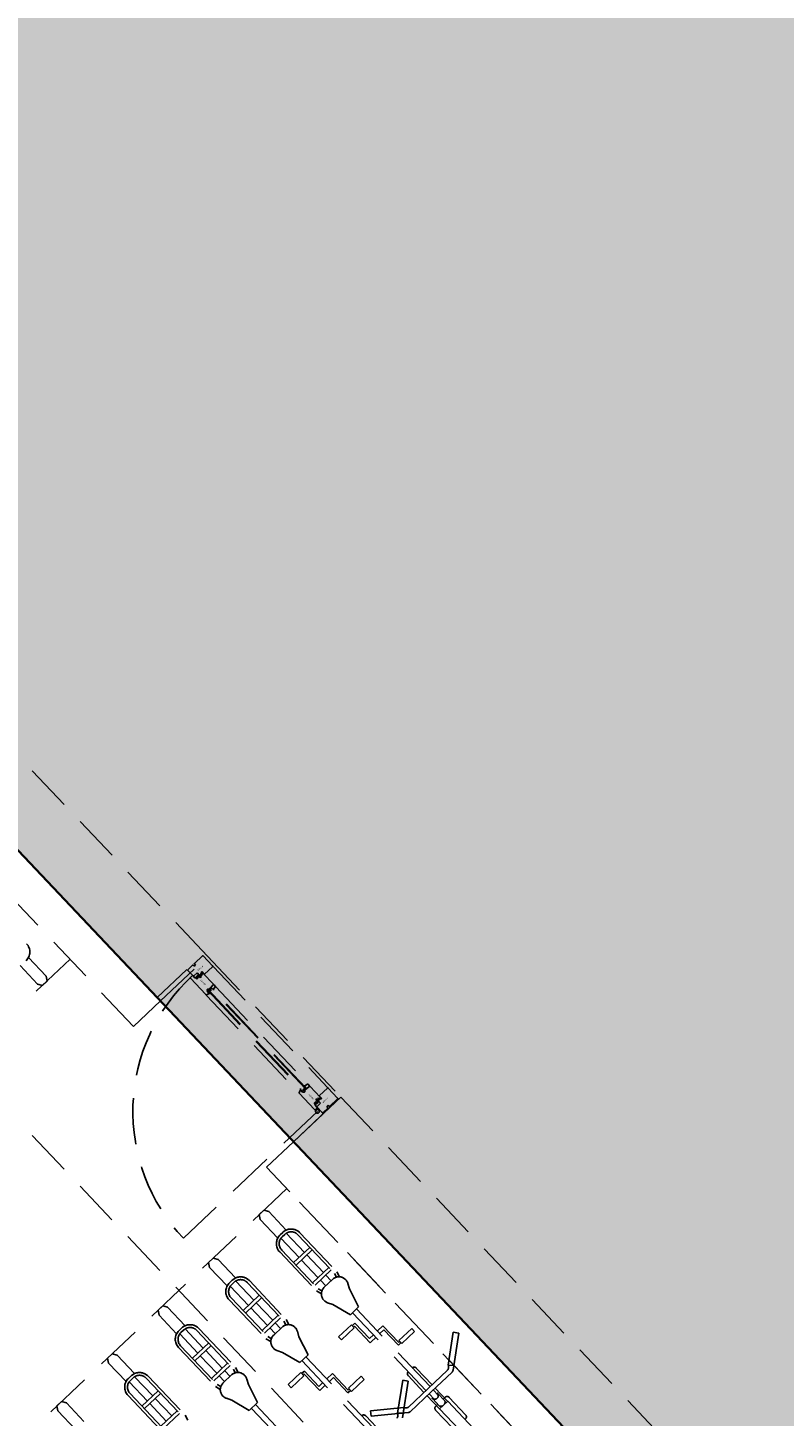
# Model space of a CAD drawing. Header units: metres. Extents: x 104098 to 104607, y 427853 to 428230.
# Tile 19 of 147: x 104244.17 to 104248.25, y 428103.76 to 428111.24. Entities that reach past the tile are written whole.
import ezdxf

# ---------------------------------------------------------------- set-up
doc = ezdxf.new("R2010")
doc.units = ezdxf.units.M
doc.linetypes.add('DASHED2', pattern=[0.375, 0.25, -0.125])
doc.layers.add('N-WE-OG-BEBOUWING-G_School', color=7, linetype='Continuous', lineweight=35)
doc.layers.add('N-WE-VH-VERHARDING-AP_BEBOUWING', color=7, linetype='Continuous', true_color=0xcfcfcf)
doc.styles.add('1_020-25', font='arial.ttf', dxfattribs={"height": 100})

# ---------------------------------------------------------------- blocks, each defined once
blk = doc.blocks.new('school2')
at = {"color": 252, "linetype": 'DASHED2'}
for p, q in [((107954.478, 456604.0761), (107954.478, 456624.7761)), ((107955.478, 456622.7761), (107955.478, 456605.0761)), ((107955.478, 456622.7761), (107955.478, 456605.0761)), ((107955.478, 456605.0761), (107955.478, 456622.7761)), ((107955.478, 456622.7761), (107955.478, 456613.3781)), ((107955.828, 456613.3781), (107955.828, 456622.4261)), ((107955.278, 456613.3781), (107955.278, 456620.7761)), ((107955.278, 456613.3781), (107955.278, 456620.7761)), ((107955.478, 456620.7761), (107955.478, 456613.3781)), ((107955.059, 456614.0367), (107955.059, 456613.8992)), ((107955.122, 456614.0367), (107955.122, 456613.8992)), ((107955.059, 456613.8992), (107955.0734, 456613.8761)), ((107955.122, 456613.8992), (107955.1076, 456613.8761)), ((107955.278, 456613.8761), (107954.903, 456613.8761)), ((107955.278, 456613.8761), (107954.903, 456613.8761)), ((107955.1076, 456613.8761), (107955.0734, 456613.8761)), ((107955.478, 456613.3781), (107955.278, 456613.3781)), ((107955.478, 456613.3781), (107955.278, 456613.3781)), ((107955.478, 456612.3341), (107955.478, 456613.4041)), ((107955.478, 456613.4041), (107955.698, 456613.4041)), ((107955.478, 456612.3341), (107955.478, 456613.3781)), ((107955.478, 456613.3781), (107955.828, 456613.3781)), ((107955.478, 456612.3341), (107955.478, 456613.3781)), ((107955.478, 456613.3781), (107955.828, 456613.3781)), ((107955.698, 456613.3551), (107955.698, 456613.3961)), ((107955.701, 456613.3991), (107955.7364, 456613.3991)), ((107955.7379, 456613.3976), (107955.7379, 456613.3891)), ((107955.7379, 456613.3891), (107955.7481, 456613.3891)), ((107955.7481, 456613.3891), (107955.7481, 456613.3976)), ((107955.7496, 456613.3991), (107955.809, 456613.3991)), ((107955.812, 456613.3961), (107955.812, 456613.3221)), ((107955.828, 456613.3781), (107955.828, 456612.3341)), ((107955.6792, 456613.2353), (107955.6792, 456613.3561)), ((107955.6822, 456613.3591), (107955.6965, 456613.3591)), ((107955.698, 456613.3576), (107955.698, 456613.3411)), ((107955.698, 456613.3411), (107955.699, 456613.3411)), ((107955.699, 456613.3411), (107955.699, 456613.3386)), ((107955.699, 456613.3386), (107955.701, 456613.3386)), ((107955.7151, 456613.3406), (107955.6991, 456613.3406)), ((107955.6991, 456613.3406), (107955.6991, 456613.3386)), ((107955.6991, 456613.3386), (107955.7021, 456613.3386)), ((107955.726, 456613.3531), (107955.7, 456613.3531)), ((107955.701, 456613.3386), (107955.701, 456613.3293)), ((107955.701, 456613.3293), (107955.7133, 456613.3293)), ((107955.7021, 456613.3386), (107955.7021, 456613.3356)), ((107955.7021, 456613.3356), (107955.7121, 456613.3356)), ((107955.7121, 456613.3356), (107955.7121, 456613.3386)), ((107955.7121, 456613.3386), (107955.7151, 456613.3386)), ((107955.7133, 456613.3293), (107955.7133, 456613.3386)), ((107955.7133, 456613.3386), (107955.7153, 456613.3386)), ((107955.7151, 456613.3386), (107955.7151, 456613.3406)), ((107955.7153, 456613.3386), (107955.7153, 456613.3411)), ((107955.7153, 456613.3411), (107955.7195, 456613.3411)), ((107955.721, 456613.3396), (107955.721, 456613.3206)), ((107955.721, 456613.339), (107955.7211, 456613.3391)), ((107955.721, 456613.3389), (107955.721, 456613.339)), ((107955.721, 456613.339), (107955.721, 456613.339)), ((107955.721, 456613.3388), (107955.721, 456613.3389)), ((107955.721, 456613.3389), (107955.721, 456613.3389)), ((107955.721, 456613.3214), (107955.721, 456613.3388)), ((107955.721, 456613.3213), (107955.721, 456613.3214)), ((107955.721, 456613.3214), (107955.721, 456613.3214)), ((107955.721, 456613.3212), (107955.721, 456613.3213)), ((107955.721, 456613.3213), (107955.721, 456613.3213)), ((107955.7211, 456613.3212), (107955.721, 456613.3212)), ((107955.721, 456613.3206), (107955.726, 456613.3206)), ((107955.7211, 456613.3391), (107955.7211, 456613.3391)), ((107955.7211, 456613.3391), (107955.7212, 456613.3391)), ((107955.7212, 456613.3212), (107955.7211, 456613.3212)), ((107955.7211, 456613.3212), (107955.7211, 456613.3212)), ((107955.7212, 456613.3391), (107955.7212, 456613.3391)), ((107955.7212, 456613.3391), (107955.7213, 456613.3391)), ((107955.7212, 456613.3211), (107955.7212, 456613.3212)), ((107955.7213, 456613.3211), (107955.7212, 456613.3211)), ((107955.7213, 456613.3391), (107955.7224, 456613.3391)), ((107955.7219, 456613.3211), (107955.7213, 456613.3211)), ((107955.7222, 456613.3383), (107955.7219, 456613.3383)), ((107955.7219, 456613.3383), (107955.7219, 456613.3353)), ((107955.7219, 456613.3353), (107955.7239, 456613.3353)), ((107955.7237, 456613.3345), (107955.7219, 456613.3345)), ((107955.7219, 456613.3345), (107955.7219, 456613.332)), ((107955.7219, 456613.332), (107955.7236, 456613.332)), ((107955.7234, 456613.3312), (107955.7219, 456613.3312)), ((107955.7219, 456613.3312), (107955.7219, 456613.3261)), ((107955.7219, 456613.3261), (107955.7222, 456613.3261)), ((107955.7225, 456613.3251), (107955.7219, 456613.3251)), ((107955.7219, 456613.3251), (107955.7219, 456613.3223)), ((107955.7219, 456613.3223), (107955.7248, 456613.3234)), ((107955.7254, 456613.3229), (107955.7219, 456613.3211)), ((107955.7229, 456613.3364), (107955.7222, 456613.3383)), ((107955.7222, 456613.3261), (107955.7234, 456613.3312)), ((107955.7224, 456613.3391), (107955.7224, 456613.3391)), ((107955.7224, 456613.3391), (107955.7225, 456613.3391)), ((107955.7225, 456613.3391), (107955.7225, 456613.3391)), ((107955.7225, 456613.3391), (107955.7226, 456613.3391)), ((107955.7226, 456613.3252), (107955.7225, 456613.3251)), ((107955.7225, 456613.3251), (107955.7225, 456613.3251)), ((107955.7226, 456613.3391), (107955.7226, 456613.339)), ((107955.7226, 456613.339), (107955.7226, 456613.339)), ((107955.7226, 456613.339), (107955.7227, 456613.3389)), ((107955.7227, 456613.3252), (107955.7226, 456613.3252)), ((107955.7227, 456613.3389), (107955.7233, 456613.3369)), ((107955.7228, 456613.3253), (107955.7227, 456613.3252)), ((107955.7227, 456613.3252), (107955.7227, 456613.3252)), ((107955.7229, 456613.3254), (107955.7228, 456613.3254)), ((107955.7228, 456613.3254), (107955.7228, 456613.3253)), ((107955.7228, 456613.3253), (107955.7228, 456613.3253)), ((107955.7232, 456613.3362), (107955.7229, 456613.3364)), ((107955.7237, 456613.3291), (107955.7229, 456613.3254)), ((107955.7236, 456613.3361), (107955.7232, 456613.3362)), ((107955.7233, 456613.3369), (107955.7236, 456613.3369)), ((107955.7236, 456613.3369), (107955.7246, 456613.339)), ((107955.7239, 456613.3363), (107955.7236, 456613.3361)), ((107955.7236, 456613.332), (107955.7241, 456613.334)), ((107955.7238, 456613.3345), (107955.7237, 456613.3345)), ((107955.7237, 456613.3345), (107955.7237, 456613.3345)), ((107955.7273, 456613.3291), (107955.7237, 456613.3291)), ((107955.7239, 456613.3345), (107955.7238, 456613.3345)), ((107955.725, 456613.3383), (107955.7239, 456613.3363)), ((107955.7239, 456613.3353), (107955.7241, 456613.3353)), ((107955.7239, 456613.3344), (107955.7239, 456613.3345)), ((107955.724, 456613.3344), (107955.7239, 456613.3344)), ((107955.7242, 456613.331), (107955.7239, 456613.3299)), ((107955.7239, 456613.3299), (107955.7273, 456613.3299)), ((107955.724, 456613.3343), (107955.724, 456613.3344)), ((107955.7241, 456613.3342), (107955.724, 456613.3343)), ((107955.724, 456613.3343), (107955.724, 456613.3343)), ((107955.7241, 456613.3353), (107955.7243, 456613.3353)), ((107955.7241, 456613.3341), (107955.7241, 456613.3342)), ((107955.7241, 456613.334), (107955.7241, 456613.3341)), ((107955.7242, 456613.3366), (107955.7246, 456613.3374)), ((107955.7243, 456613.3364), (107955.7242, 456613.3366)), ((107955.7251, 456613.3299), (107955.7242, 456613.331)), ((107955.725, 456613.3348), (107955.7243, 456613.3364)), ((107955.7243, 456613.3353), (107955.7244, 456613.3352)), ((107955.7249, 456613.3341), (107955.7243, 456613.3318)), ((107955.7243, 456613.3318), (107955.7253, 456613.3308)), ((107955.7244, 456613.3352), (107955.7246, 456613.3351)), ((107955.7246, 456613.339), (107955.7247, 456613.339)), ((107955.7246, 456613.3374), (107955.7247, 456613.3375)), ((107955.7246, 456613.3351), (107955.7247, 456613.335)), ((107955.7247, 456613.339), (107955.7247, 456613.3391)), ((107955.7247, 456613.3391), (107955.7248, 456613.3391)), ((107955.7247, 456613.3375), (107955.7252, 456613.3375)), ((107955.7247, 456613.335), (107955.7248, 456613.3348)), ((107955.7248, 456613.3391), (107955.7248, 456613.3391)), ((107955.7248, 456613.3391), (107955.7249, 456613.3391)), ((107955.7248, 456613.3348), (107955.7249, 456613.3346)), ((107955.7248, 456613.3234), (107955.7253, 456613.3242)), ((107955.7249, 456613.3391), (107955.7249, 456613.3391)), ((107955.7249, 456613.3391), (107955.7257, 456613.3391)), ((107955.7249, 456613.3346), (107955.7249, 456613.3345)), ((107955.7249, 456613.3345), (107955.7249, 456613.3343)), ((107955.7249, 456613.3343), (107955.7249, 456613.3341)), ((107955.7252, 456613.3383), (107955.725, 456613.3383)), ((107955.7252, 456613.3369), (107955.725, 456613.3369)), ((107955.725, 456613.3369), (107955.725, 456613.3365)), ((107955.725, 456613.3365), (107955.7255, 456613.3351)), ((107955.7253, 456613.3318), (107955.725, 456613.3348)), ((107955.7257, 456613.3299), (107955.7251, 456613.3299)), ((107955.7252, 456613.3375), (107955.7252, 456613.3383)), ((107955.7252, 456613.3364), (107955.7252, 456613.3369)), ((107955.7252, 456613.3363), (107955.7252, 456613.3364)), ((107955.7252, 456613.3364), (107955.7252, 456613.3364)), ((107955.7252, 456613.3362), (107955.7252, 456613.3363)), ((107955.7252, 456613.3363), (107955.7252, 456613.3363)), ((107955.7253, 456613.3362), (107955.7252, 456613.3362)), ((107955.7254, 456613.3362), (107955.7253, 456613.3362)), ((107955.7253, 456613.3362), (107955.7253, 456613.3362)), ((107955.7253, 456613.3308), (107955.7253, 456613.3318)), ((107955.7253, 456613.3242), (107955.7254, 456613.3248)), ((107955.7254, 456613.3361), (107955.7254, 456613.3362)), ((107955.7255, 456613.3361), (107955.7254, 456613.3361)), ((107955.7254, 456613.3248), (107955.7255, 456613.3256)), ((107955.726, 456613.324), (107955.7254, 456613.3229)), ((107955.7257, 456613.3361), (107955.7255, 456613.3361)), ((107955.7255, 456613.3351), (107955.726, 456613.3318)), ((107955.7255, 456613.3256), (107955.7256, 456613.3257)), ((107955.7256, 456613.3257), (107955.7258, 456613.3257)), ((107955.7257, 456613.3391), (107955.7257, 456613.3391)), ((107955.7257, 456613.3391), (107955.7258, 456613.3391)), ((107955.7258, 456613.3362), (107955.7257, 456613.3361)), ((107955.7257, 456613.3361), (107955.7257, 456613.3361)), ((107955.726, 456613.3302), (107955.7257, 456613.3299)), ((107955.7258, 456613.3391), (107955.7258, 456613.3391)), ((107955.7258, 456613.3391), (107955.7259, 456613.3391)), ((107955.7259, 456613.3362), (107955.7258, 456613.3362)), ((107955.7258, 456613.3362), (107955.7258, 456613.3362)), ((107955.7258, 456613.3257), (107955.726, 456613.3255)), ((107955.7259, 456613.3391), (107955.7259, 456613.339)), ((107955.7259, 456613.339), (107955.7259, 456613.339)), ((107955.7259, 456613.339), (107955.726, 456613.3389)), ((107955.726, 456613.3363), (107955.7259, 456613.3363)), ((107955.7259, 456613.3363), (107955.7259, 456613.3362)), ((107955.7259, 456613.3362), (107955.7259, 456613.3362)), ((107955.726, 456613.3356), (107955.726, 456613.3531)), ((107955.726, 456613.3389), (107955.726, 456613.3389)), ((107955.726, 456613.3389), (107955.726, 456613.3388)), ((107955.726, 456613.3388), (107955.726, 456613.3364)), ((107955.726, 456613.3364), (107955.726, 456613.3364)), ((107955.726, 456613.3364), (107955.726, 456613.3363)), ((107955.726, 456613.3318), (107955.726, 456613.3302)), ((107955.726, 456613.3206), (107955.726, 456613.3291)), ((107955.726, 456613.3291), (107955.7302, 456613.3291)), ((107955.726, 456613.3255), (107955.726, 456613.324)), ((107955.7273, 456613.3299), (107955.7274, 456613.3299)), ((107955.7274, 456613.3291), (107955.7273, 456613.3291)), ((107955.7274, 456613.3299), (107955.7274, 456613.3299)), ((107955.7274, 456613.3299), (107955.7275, 456613.3299)), ((107955.7275, 456613.3292), (107955.7274, 456613.3292)), ((107955.7274, 456613.3292), (107955.7274, 456613.3291)), ((107955.7416, 456613.3341), (107955.7275, 456613.3341)), ((107955.7275, 456613.3299), (107955.7275, 456613.3299)), ((107955.7275, 456613.3299), (107955.7276, 456613.3298)), ((107955.7276, 456613.3292), (107955.7275, 456613.3292)), ((107955.7275, 456613.3292), (107955.7275, 456613.3292)), ((107955.7276, 456613.3298), (107955.7276, 456613.3298)), ((107955.7276, 456613.3298), (107955.7276, 456613.3297)), ((107955.7276, 456613.3297), (107955.7276, 456613.3297)), ((107955.7276, 456613.3297), (107955.7276, 456613.3296)), ((107955.7276, 456613.3296), (107955.7276, 456613.3294)), ((107955.7276, 456613.3294), (107955.7276, 456613.3294)), ((107955.7276, 456613.3294), (107955.7276, 456613.3293)), ((107955.7276, 456613.3293), (107955.7276, 456613.3293)), ((107955.7276, 456613.3293), (107955.7276, 456613.3292)), ((107955.7312, 456613.3284), (107955.7323, 456613.3241)), ((107955.7323, 456613.3241), (107955.7366, 456613.3241)), ((107955.7366, 456613.3241), (107955.7378, 456613.3284)), ((107955.7387, 456613.3291), (107955.7452, 456613.3291)), ((107955.744, 456613.3401), (107955.7426, 456613.3349)), ((107955.748, 456613.3401), (107955.744, 456613.3401)), ((107955.7472, 456613.3271), (107955.7472, 456613.2481)), ((107955.748, 456613.3206), (107955.748, 456613.3401)), ((107955.809, 456613.3191), (107955.7495, 456613.3191)), ((107955.812, 456613.3181), (107955.812, 456612.4201)), ((107955.6792, 456613.2313), (107955.6792, 456612.507)), ((107955.6958, 456613.2271), (107955.6812, 456613.2325)), ((107955.6972, 456613.2286), (107955.6958, 456613.2271)), ((107955.6995, 456613.2451), (107955.6972, 456613.2451)), ((107955.6972, 456613.2451), (107955.6972, 456613.2286)), ((107955.7012, 456613.2411), (107955.6972, 456613.2411)), ((107955.6972, 456613.2411), (107955.6972, 456613.2321)), ((107955.6972, 456613.2321), (107955.7012, 456613.2321)), ((107955.7012, 456613.2321), (107955.7012, 456613.2411)), ((107955.7252, 456613.2411), (107955.7012, 456613.2411)), ((107955.7012, 456613.2411), (107955.7012, 456612.4971)), ((107955.7062, 456613.2411), (107955.7062, 456612.4971)), ((107955.7212, 456613.2341), (107955.7062, 456613.2341)), ((107955.7442, 456613.2451), (107955.7098, 456613.2451)), ((107955.7212, 456612.4971), (107955.7212, 456613.2411)), ((107955.7252, 456613.2311), (107955.7252, 456613.2451)), ((107955.7252, 456613.2451), (107955.7442, 456613.2451)), ((107955.7252, 456612.4971), (107955.7252, 456613.2411)), ((107955.7292, 456613.2311), (107955.7252, 456613.2311)), ((107955.7292, 456613.2274), (107955.7292, 456613.2311)), ((107955.7449, 456613.2302), (107955.7292, 456613.2274)), ((107955.7472, 456613.2421), (107955.7472, 456613.2331)), ((107955.7472, 456613.2291), (107955.7472, 456612.5092)), ((107955.6792, 456612.503), (107955.6792, 456612.3821)), ((107955.6958, 456612.5111), (107955.6812, 456612.5058)), ((107955.6972, 456612.5097), (107955.6958, 456612.5111)), ((107955.6972, 456612.4931), (107955.6972, 456612.5097)), ((107955.6972, 456612.4971), (107955.6972, 456612.5061)), ((107955.6972, 456612.5061), (107955.7012, 456612.5061)), ((107955.7012, 456612.4971), (107955.6972, 456612.4971)), ((107955.6995, 456612.4931), (107955.6972, 456612.4931)), ((107955.7012, 456612.5061), (107955.7012, 456612.4971)), ((107955.7012, 456612.4971), (107955.7252, 456612.4971)), ((107955.7212, 456612.5041), (107955.7062, 456612.5041)), ((107955.7442, 456612.4931), (107955.7098, 456612.4931)), ((107955.7292, 456612.5071), (107955.7252, 456612.5071)), ((107955.7252, 456612.5071), (107955.7252, 456612.4931)), ((107955.7252, 456612.4931), (107955.7442, 456612.4931)), ((107955.7449, 456612.5081), (107955.7292, 456612.5109)), ((107955.7292, 456612.5109), (107955.7292, 456612.5071)), ((107955.7472, 456612.4961), (107955.7472, 456612.5052)), ((107955.7472, 456612.4111), (107955.7472, 456612.4901)), ((107955.701, 456612.3996), (107955.701, 456612.4089)), ((107955.701, 456612.4089), (107955.7133, 456612.4089)), ((107955.7021, 456612.3996), (107955.7021, 456612.4026)), ((107955.7021, 456612.4026), (107955.7121, 456612.4026)), ((107955.7121, 456612.4026), (107955.7121, 456612.3996)), ((107955.7133, 456612.4089), (107955.7133, 456612.3996)), ((107955.721, 456612.3986), (107955.721, 456612.4176)), ((107955.721, 456612.4176), (107955.726, 456612.4176)), ((107955.7211, 456612.4171), (107955.721, 456612.417)), ((107955.721, 456612.417), (107955.721, 456612.417)), ((107955.721, 456612.417), (107955.721, 456612.4169)), ((107955.721, 456612.4169), (107955.721, 456612.4169)), ((107955.721, 456612.4169), (107955.721, 456612.4168)), ((107955.721, 456612.4168), (107955.721, 456612.3994)), ((107955.7212, 456612.4171), (107955.7211, 456612.4171)), ((107955.7211, 456612.4171), (107955.7211, 456612.4171)), ((107955.7213, 456612.4171), (107955.7212, 456612.4171)), ((107955.7212, 456612.4171), (107955.7212, 456612.4171)), ((107955.7219, 456612.4171), (107955.7213, 456612.4171)), ((107955.7254, 456612.4154), (107955.7219, 456612.4171)), ((107955.7219, 456612.4131), (107955.7219, 456612.416)), ((107955.7219, 456612.416), (107955.7248, 456612.4149)), ((107955.7225, 456612.4131), (107955.7219, 456612.4131)), ((107955.7219, 456612.407), (107955.7219, 456612.4121)), ((107955.7219, 456612.4121), (107955.7222, 456612.4121)), ((107955.7234, 456612.407), (107955.7219, 456612.407)), ((107955.7219, 456612.4037), (107955.7219, 456612.4062)), ((107955.7219, 456612.4062), (107955.7236, 456612.4062)), ((107955.7237, 456612.4037), (107955.7219, 456612.4037)), ((107955.7219, 456612.3999), (107955.7219, 456612.4029)), ((107955.7219, 456612.4029), (107955.7239, 456612.4029)), ((107955.7222, 456612.4121), (107955.7234, 456612.407)), ((107955.7226, 456612.4131), (107955.7225, 456612.4131)), ((107955.7225, 456612.4131), (107955.7225, 456612.4131)), ((107955.7227, 456612.4131), (107955.7226, 456612.4131)), ((107955.7228, 456612.413), (107955.7227, 456612.4131)), ((107955.7227, 456612.4131), (107955.7227, 456612.4131)), ((107955.7228, 456612.4129), (107955.7228, 456612.413)), ((107955.7228, 456612.413), (107955.7228, 456612.413)), ((107955.7229, 456612.4128), (107955.7228, 456612.4129)), ((107955.7237, 456612.4091), (107955.7229, 456612.4128)), ((107955.7236, 456612.4062), (107955.7241, 456612.4042)), ((107955.7273, 456612.4091), (107955.7237, 456612.4091)), ((107955.7238, 456612.4038), (107955.7237, 456612.4037)), ((107955.7237, 456612.4037), (107955.7237, 456612.4037)), ((107955.7239, 456612.4038), (107955.7238, 456612.4038)), ((107955.7242, 456612.4073), (107955.7239, 456612.4083)), ((107955.7239, 456612.4083), (107955.7273, 456612.4083)), ((107955.724, 456612.4039), (107955.7239, 456612.4038)), ((107955.7239, 456612.4038), (107955.7239, 456612.4038)), ((107955.7239, 456612.4029), (107955.7241, 456612.403)), ((107955.7241, 456612.4041), (107955.724, 456612.404)), ((107955.724, 456612.404), (107955.724, 456612.4039)), ((107955.724, 456612.4039), (107955.724, 456612.4039)), ((107955.7241, 456612.4042), (107955.7241, 456612.4042)), ((107955.7241, 456612.4042), (107955.7241, 456612.4041)), ((107955.7241, 456612.403), (107955.7243, 456612.403)), ((107955.7251, 456612.4083), (107955.7242, 456612.4073)), ((107955.7243, 456612.4065), (107955.7253, 456612.4074)), ((107955.7249, 456612.4042), (107955.7243, 456612.4065)), ((107955.725, 456612.4035), (107955.7243, 456612.4019)), ((107955.7243, 456612.403), (107955.7244, 456612.4031)), ((107955.7244, 456612.4031), (107955.7246, 456612.4032)), ((107955.7246, 456612.4032), (107955.7247, 456612.4033)), ((107955.7247, 456612.4033), (107955.7248, 456612.4035)), ((107955.7248, 456612.4149), (107955.7253, 456612.4141)), ((107955.7248, 456612.4035), (107955.7249, 456612.4036)), ((107955.7249, 456612.404), (107955.7249, 456612.4042)), ((107955.7249, 456612.4038), (107955.7249, 456612.404)), ((107955.7249, 456612.4036), (107955.7249, 456612.4038)), ((107955.7253, 456612.4065), (107955.725, 456612.4035)), ((107955.725, 456612.4018), (107955.7255, 456612.4032)), ((107955.7257, 456612.4083), (107955.7251, 456612.4083)), ((107955.7253, 456612.4141), (107955.7254, 456612.4134)), ((107955.7253, 456612.4074), (107955.7253, 456612.4065)), ((107955.726, 456612.4143), (107955.7254, 456612.4154)), ((107955.7254, 456612.4134), (107955.7255, 456612.4127)), ((107955.7255, 456612.4127), (107955.7256, 456612.4126)), ((107955.7255, 456612.4032), (107955.726, 456612.4064)), ((107955.7256, 456612.4126), (107955.7258, 456612.4126)), ((107955.726, 456612.4081), (107955.7257, 456612.4083)), ((107955.7258, 456612.4126), (107955.726, 456612.4128)), ((107955.726, 456612.4176), (107955.726, 456612.4091)), ((107955.726, 456612.4128), (107955.726, 456612.4143)), ((107955.726, 456612.4091), (107955.7302, 456612.4091)), ((107955.726, 456612.4064), (107955.726, 456612.4081)), ((107955.726, 456612.4026), (107955.726, 456612.3851)), ((107955.7274, 456612.4091), (107955.7273, 456612.4091)), ((107955.7273, 456612.4083), (107955.7274, 456612.4083)), ((107955.7275, 456612.4091), (107955.7274, 456612.4091)), ((107955.7274, 456612.4091), (107955.7274, 456612.4091)), ((107955.7274, 456612.4083), (107955.7274, 456612.4084)), ((107955.7274, 456612.4084), (107955.7275, 456612.4084)), ((107955.7276, 456612.409), (107955.7275, 456612.4091)), ((107955.7275, 456612.4091), (107955.7275, 456612.4091)), ((107955.7275, 456612.4084), (107955.7276, 456612.4085)), ((107955.7275, 456612.4084), (107955.7275, 456612.4084)), ((107955.7416, 456612.4041), (107955.7275, 456612.4041)), ((107955.7276, 456612.4089), (107955.7276, 456612.409)), ((107955.7276, 456612.409), (107955.7276, 456612.409)), ((107955.7276, 456612.4088), (107955.7276, 456612.4089)), ((107955.7276, 456612.4089), (107955.7276, 456612.4089)), ((107955.7276, 456612.4086), (107955.7276, 456612.4088)), ((107955.7276, 456612.4085), (107955.7276, 456612.4086)), ((107955.7276, 456612.4086), (107955.7276, 456612.4086)), ((107955.7276, 456612.4085), (107955.7276, 456612.4085)), ((107955.7276, 456612.4085), (107955.7276, 456612.4085)), ((107955.7312, 456612.4099), (107955.7323, 456612.4141)), ((107955.7323, 456612.4141), (107955.7366, 456612.4141)), ((107955.7366, 456612.4141), (107955.7378, 456612.4099)), ((107955.7387, 456612.4091), (107955.7452, 456612.4091)), ((107955.744, 456612.3981), (107955.7426, 456612.4034)), ((107955.748, 456612.4176), (107955.748, 456612.3981)), ((107955.809, 456612.4191), (107955.7495, 456612.4191)), ((107955.812, 456612.3421), (107955.812, 456612.4161)), ((107955.6837, 456612.3646), (107954.6891, 456612.3646)), ((107955.278, 456610.2761), (107955.278, 456612.3341)), ((107955.278, 456612.3341), (107955.478, 456612.3341)), ((107955.278, 456606.5761), (107955.278, 456612.3341)), ((107955.278, 456612.3341), (107955.478, 456612.3341)), ((107955.828, 456612.3341), (107955.478, 456612.3341)), ((107955.478, 456612.3341), (107955.478, 456606.5761)), ((107955.698, 456612.3341), (107955.478, 456612.3341)), ((107955.478, 456605.0761), (107955.478, 456612.3341)), ((107955.478, 456612.3341), (107955.828, 456612.3341)), ((107955.6822, 456612.3791), (107955.6965, 456612.3791)), ((107955.693, 456612.3761), (107955.6917, 456612.3706)), ((107955.698, 456612.3602), (107955.6927, 456612.3602)), ((107955.6933, 456612.3791), (107955.6933, 456612.379)), ((107955.6936, 456612.3632), (107955.6964, 456612.3761)), ((107955.6949, 456612.369), (107955.698, 456612.369)), ((107955.6967, 456612.3782), (107955.6967, 456612.3791)), ((107955.698, 456612.3806), (107955.698, 456612.3971)), ((107955.698, 456612.3971), (107955.699, 456612.3971)), ((107955.698, 456612.3831), (107955.698, 456612.3421)), ((107955.699, 456612.3971), (107955.699, 456612.3996)), ((107955.699, 456612.3996), (107955.701, 456612.3996)), ((107955.6991, 456612.3976), (107955.6991, 456612.3996)), ((107955.6991, 456612.3996), (107955.7021, 456612.3996)), ((107955.7151, 456612.3976), (107955.6991, 456612.3976)), ((107955.726, 456612.3851), (107955.7, 456612.3851)), ((107955.701, 456612.3391), (107955.7364, 456612.3391)), ((107955.7121, 456612.3996), (107955.7151, 456612.3996)), ((107955.7133, 456612.3996), (107955.7153, 456612.3996)), ((107955.7151, 456612.3996), (107955.7151, 456612.3976)), ((107955.7153, 456612.3996), (107955.7153, 456612.3971)), ((107955.7153, 456612.3971), (107955.7195, 456612.3971)), ((107955.721, 456612.3994), (107955.721, 456612.3994)), ((107955.721, 456612.3994), (107955.721, 456612.3993)), ((107955.721, 456612.3993), (107955.721, 456612.3993)), ((107955.721, 456612.3993), (107955.721, 456612.3992)), ((107955.721, 456612.3992), (107955.7211, 456612.3992)), ((107955.7211, 456612.3992), (107955.7211, 456612.3992)), ((107955.7211, 456612.3992), (107955.7212, 456612.3992)), ((107955.7212, 456612.3992), (107955.7212, 456612.3991)), ((107955.7212, 456612.3991), (107955.7213, 456612.3991)), ((107955.7213, 456612.3991), (107955.7224, 456612.3991)), ((107955.7222, 456612.3999), (107955.7219, 456612.3999)), ((107955.7229, 456612.4018), (107955.7222, 456612.3999)), ((107955.7224, 456612.3991), (107955.7225, 456612.3992)), ((107955.7224, 456612.3991), (107955.7224, 456612.3991)), ((107955.7225, 456612.3992), (107955.7225, 456612.3992)), ((107955.7225, 456612.3992), (107955.7226, 456612.3992)), ((107955.7226, 456612.3992), (107955.7226, 456612.3993)), ((107955.7226, 456612.3993), (107955.7226, 456612.3993)), ((107955.7226, 456612.3993), (107955.7227, 456612.3993)), ((107955.7227, 456612.3993), (107955.7233, 456612.4013)), ((107955.7232, 456612.4021), (107955.7229, 456612.4018)), ((107955.7236, 456612.4022), (107955.7232, 456612.4021)), ((107955.7233, 456612.4013), (107955.7236, 456612.4013)), ((107955.7239, 456612.402), (107955.7236, 456612.4022)), ((107955.7236, 456612.4013), (107955.7246, 456612.3993)), ((107955.725, 456612.3999), (107955.7239, 456612.402)), ((107955.7243, 456612.4019), (107955.7242, 456612.4016)), ((107955.7242, 456612.4016), (107955.7246, 456612.4009)), ((107955.7246, 456612.4009), (107955.7247, 456612.4008)), ((107955.7246, 456612.3993), (107955.7247, 456612.3993)), ((107955.7247, 456612.4008), (107955.7252, 456612.4008)), ((107955.7247, 456612.3993), (107955.7247, 456612.3992)), ((107955.7247, 456612.3992), (107955.7248, 456612.3992)), ((107955.7248, 456612.3992), (107955.7248, 456612.3992)), ((107955.7248, 456612.3992), (107955.7249, 456612.3991)), ((107955.7249, 456612.3991), (107955.7249, 456612.3991)), ((107955.7249, 456612.3991), (107955.7257, 456612.3991)), ((107955.725, 456612.4014), (107955.725, 456612.4018)), ((107955.7252, 456612.4014), (107955.725, 456612.4014)), ((107955.7252, 456612.3999), (107955.725, 456612.3999)), ((107955.7253, 456612.4021), (107955.7252, 456612.402)), ((107955.7252, 456612.402), (107955.7252, 456612.402)), ((107955.7252, 456612.402), (107955.7252, 456612.4019)), ((107955.7252, 456612.4019), (107955.7252, 456612.4019)), ((107955.7252, 456612.4019), (107955.7252, 456612.4018)), ((107955.7252, 456612.4018), (107955.7252, 456612.4014)), ((107955.7252, 456612.4008), (107955.7252, 456612.3999)), ((107955.7254, 456612.4021), (107955.7253, 456612.4021)), ((107955.7253, 456612.4021), (107955.7253, 456612.4021)), ((107955.7255, 456612.4021), (107955.7254, 456612.4021)), ((107955.7254, 456612.4021), (107955.7254, 456612.4021)), ((107955.7257, 456612.4021), (107955.7255, 456612.4021)), ((107955.7258, 456612.4021), (107955.7257, 456612.4021)), ((107955.7257, 456612.4021), (107955.7257, 456612.4021)), ((107955.7257, 456612.3991), (107955.7258, 456612.3992)), ((107955.7257, 456612.3991), (107955.7257, 456612.3991)), ((107955.7259, 456612.4021), (107955.7258, 456612.4021)), ((107955.7258, 456612.4021), (107955.7258, 456612.4021)), ((107955.7258, 456612.3992), (107955.7258, 456612.3992)), ((107955.7258, 456612.3992), (107955.7259, 456612.3992)), ((107955.7259, 456612.402), (107955.7259, 456612.4021)), ((107955.726, 456612.4019), (107955.7259, 456612.402)), ((107955.7259, 456612.402), (107955.7259, 456612.402)), ((107955.7259, 456612.3992), (107955.7259, 456612.3993)), ((107955.7259, 456612.3993), (107955.726, 456612.3993)), ((107955.7259, 456612.3992), (107955.7259, 456612.3992)), ((107955.726, 456612.4018), (107955.726, 456612.4019)), ((107955.726, 456612.4019), (107955.726, 456612.4019)), ((107955.726, 456612.3994), (107955.726, 456612.4018)), ((107955.726, 456612.3993), (107955.726, 456612.3994)), ((107955.726, 456612.3994), (107955.726, 456612.3994)), ((107955.7379, 456612.3406), (107955.7379, 456612.3491)), ((107955.7379, 456612.3491), (107955.7481, 456612.3491)), ((107955.748, 456612.3981), (107955.744, 456612.3981)), ((107955.7481, 456612.3491), (107955.7481, 456612.3406)), ((107955.7496, 456612.3391), (107955.809, 456612.3391)), ((107955.828, 456612.3341), (107955.828, 456605.4261)), ((107953.778, 456612.1761), (107953.403, 456612.1761)), ((107953.778, 456612.1761), (107953.403, 456612.1761)), ((107953.559, 456612.1531), (107953.5734, 456612.1761)), ((107953.559, 456612.0156), (107953.559, 456612.1531)), ((107953.6076, 456612.1761), (107953.5734, 456612.1761)), ((107953.622, 456612.1531), (107953.6076, 456612.1761)), ((107953.622, 456612.0156), (107953.622, 456612.1531)), ((107954.153, 456612.1761), (107953.778, 456612.1761)), ((107954.153, 456612.1761), (107953.778, 456612.1761)), ((107953.934, 456612.1531), (107953.9484, 456612.1761)), ((107953.934, 456612.0156), (107953.934, 456612.1531)), ((107953.9826, 456612.1761), (107953.9484, 456612.1761)), ((107953.997, 456612.1531), (107953.9826, 456612.1761)), ((107953.997, 456612.0156), (107953.997, 456612.1531)), ((107954.528, 456612.1761), (107954.153, 456612.1761)), ((107954.528, 456612.1761), (107954.153, 456612.1761)), ((107954.309, 456612.1531), (107954.3234, 456612.1761)), ((107954.309, 456612.0156), (107954.309, 456612.1531)), ((107954.3576, 456612.1761), (107954.3234, 456612.1761)), ((107954.372, 456612.1531), (107954.3576, 456612.1761)), ((107954.372, 456612.0156), (107954.372, 456612.1531)), ((107954.903, 456612.1761), (107954.528, 456612.1761)), ((107954.903, 456612.1761), (107954.528, 456612.1761)), ((107954.684, 456612.1531), (107954.6984, 456612.1761)), ((107954.684, 456612.0156), (107954.684, 456612.1531)), ((107954.7326, 456612.1761), (107954.6984, 456612.1761)), ((107954.747, 456612.1531), (107954.7326, 456612.1761)), ((107954.747, 456612.0156), (107954.747, 456612.1531)), ((107955.278, 456612.1761), (107954.903, 456612.1761)), ((107955.278, 456612.1761), (107954.903, 456612.1761)), ((107955.059, 456612.1531), (107955.0734, 456612.1761)), ((107955.059, 456612.0156), (107955.059, 456612.1531)), ((107955.1076, 456612.1761), (107955.0734, 456612.1761)), ((107955.122, 456612.1531), (107955.1076, 456612.1761)), ((107955.122, 456612.0156), (107955.122, 456612.1531)), ((107953.8905, 456611.9542), (107953.8905, 456611.6653)), ((107953.9055, 456611.9542), (107953.9055, 456611.6674)), ((107953.9455, 456612.0032), (107953.9455, 456611.8606)), ((107953.9555, 456612.0192), (107953.9755, 456612.0192)), ((107953.9755, 456612.0042), (107953.9555, 456612.0042)), ((107953.9855, 456612.0032), (107953.9855, 456611.8606)), ((107954.0255, 456611.9542), (107954.0255, 456611.6674)), ((107954.0405, 456611.9542), (107954.0405, 456611.6653)), ((107954.2655, 456611.9542), (107954.2655, 456611.6653)), ((107954.2805, 456611.9542), (107954.2805, 456611.6674)), ((107954.3205, 456612.0032), (107954.3205, 456611.8606)), ((107954.3305, 456612.0192), (107954.3505, 456612.0192)), ((107954.3505, 456612.0042), (107954.3305, 456612.0042)), ((107954.3605, 456612.0032), (107954.3605, 456611.8606)), ((107954.4005, 456611.9542), (107954.4005, 456611.6674)), ((107954.4155, 456611.9542), (107954.4155, 456611.6653)), ((107954.6405, 456611.9542), (107954.6405, 456611.6653)), ((107954.6555, 456611.9542), (107954.6555, 456611.6674)), ((107954.6955, 456612.0032), (107954.6955, 456611.8606)), ((107954.7055, 456612.0192), (107954.7255, 456612.0192)), ((107954.7255, 456612.0042), (107954.7055, 456612.0042)), ((107954.7355, 456612.0032), (107954.7355, 456611.8606)), ((107954.7755, 456611.9542), (107954.7755, 456611.6674)), ((107954.7905, 456611.9542), (107954.7905, 456611.6653)), ((107955.0155, 456611.9542), (107955.0155, 456611.6653)), ((107955.0305, 456611.9542), (107955.0305, 456611.6674)), ((107955.0705, 456612.0032), (107955.0705, 456611.8606)), ((107955.0805, 456612.0192), (107955.1005, 456612.0192)), ((107955.1005, 456612.0042), (107955.0805, 456612.0042)), ((107955.1105, 456612.0032), (107955.1105, 456611.8606)), ((107955.1505, 456611.9542), (107955.1505, 456611.6674)), ((107955.1655, 456611.9542), (107955.1655, 456611.6653)), ((107954.0255, 456611.8606), (107953.9055, 456611.8606)), ((107954.0255, 456611.8418), (107953.9055, 456611.8418)), ((107953.9455, 456611.8418), (107953.9455, 456611.7119)), ((107953.9855, 456611.8418), (107953.9855, 456611.7119)), ((107954.4005, 456611.8606), (107954.2805, 456611.8606)), ((107954.4005, 456611.8418), (107954.2805, 456611.8418)), ((107954.3205, 456611.8418), (107954.3205, 456611.7119)), ((107954.3605, 456611.8418), (107954.3605, 456611.7119)), ((107954.7755, 456611.8606), (107954.6555, 456611.8606)), ((107954.7755, 456611.8418), (107954.6555, 456611.8418)), ((107954.6955, 456611.8418), (107954.6955, 456611.7119)), ((107954.7355, 456611.8418), (107954.7355, 456611.7119)), ((107955.1505, 456611.8606), (107955.0305, 456611.8606)), ((107955.1505, 456611.8418), (107955.0305, 456611.8418)), ((107955.0705, 456611.8418), (107955.0705, 456611.7119)), ((107955.1105, 456611.8418), (107955.1105, 456611.7119)), ((107954.0255, 456611.7119), (107953.9055, 456611.7119)), ((107954.0255, 456611.6931), (107953.9055, 456611.6931)), ((107954.0405, 456611.6653), (107954.0322, 456611.6358)), ((107954.2655, 456611.6653), (107954.2738, 456611.6358)), ((107954.4005, 456611.7119), (107954.2805, 456611.7119)), ((107954.4005, 456611.6931), (107954.2805, 456611.6931)), ((107954.2805, 456611.6674), (107954.2867, 456611.6454)), ((107954.3205, 456611.6931), (107954.3205, 456611.6509)), ((107954.3605, 456611.6931), (107954.3605, 456611.6509)), ((107954.4005, 456611.6674), (107954.3943, 456611.6454)), ((107954.4155, 456611.6653), (107954.4072, 456611.6358)), ((107954.6405, 456611.6653), (107954.6488, 456611.6358)), ((107954.7755, 456611.7119), (107954.6555, 456611.7119)), ((107954.7755, 456611.6931), (107954.6555, 456611.6931)), ((107954.6555, 456611.6674), (107954.6617, 456611.6454)), ((107954.6955, 456611.6931), (107954.6955, 456611.6509)), ((107954.7355, 456611.6931), (107954.7355, 456611.6509)), ((107954.7755, 456611.6674), (107954.7693, 456611.6454)), ((107954.7905, 456611.6653), (107954.7822, 456611.6358)), ((107955.0155, 456611.6653), (107955.0238, 456611.6358)), ((107955.1505, 456611.7119), (107955.0305, 456611.7119)), ((107955.1505, 456611.6931), (107955.0305, 456611.6931)), ((107955.0305, 456611.6674), (107955.0367, 456611.6454)), ((107955.0705, 456611.6931), (107955.0705, 456611.6509)), ((107955.1105, 456611.6931), (107955.1105, 456611.6509)), ((107955.1505, 456611.6674), (107955.1443, 456611.6454)), ((107955.1655, 456611.6653), (107955.1572, 456611.6358)), ((107954.3713, 456611.6509), (107954.3096, 456611.6509)), ((107954.7463, 456611.6509), (107954.6846, 456611.6509)), ((107955.1213, 456611.6509), (107955.0596, 456611.6509)), ((107954.279, 456611.5507), (107954.265, 456611.5784)), ((107954.3101, 456611.4466), (107954.279, 456611.5507)), ((107954.3709, 456611.4466), (107954.402, 456611.5507)), ((107954.402, 456611.5507), (107954.416, 456611.5784)), ((107954.654, 456611.5507), (107954.64, 456611.5784)), ((107954.6851, 456611.4466), (107954.654, 456611.5507)), ((107954.7459, 456611.4466), (107954.777, 456611.5507)), ((107954.777, 456611.5507), (107954.791, 456611.5784)), ((107955.029, 456611.5507), (107955.015, 456611.5784)), ((107955.0601, 456611.4466), (107955.029, 456611.5507)), ((107955.1209, 456611.4466), (107955.152, 456611.5507)), ((107955.152, 456611.5507), (107955.166, 456611.5784)), ((107954.3709, 456611.4466), (107954.3101, 456611.4466)), ((107954.3255, 456610.8703), (107954.3255, 456611.4466)), ((107954.3555, 456610.8703), (107954.3555, 456611.4466)), ((107954.7459, 456611.4466), (107954.6851, 456611.4466)), ((107954.7005, 456610.8703), (107954.7005, 456611.4466)), ((107954.7305, 456610.8703), (107954.7305, 456611.4466)), ((107955.1209, 456611.4466), (107955.0601, 456611.4466)), ((107955.0755, 456610.8703), (107955.0755, 456611.4466)), ((107955.1055, 456610.8703), (107955.1055, 456611.4466)), ((107954.5571, 456611.4035), (107954.6512, 456611.4035)), ((107954.5571, 456611.3807), (107954.5571, 456611.4035)), ((107954.5571, 456611.3807), (107954.6512, 456611.3807)), ((107954.6512, 456611.4035), (107954.6512, 456611.3807)), ((107954.6512, 456611.3967), (107954.6712, 456611.3967)), ((107954.6512, 456611.3873), (107954.6591, 456611.3873)), ((107954.6591, 456611.3873), (107954.6591, 456611.2634)), ((107954.6712, 456611.3967), (107954.6712, 456611.2831)), ((107954.9321, 456611.4035), (107955.0262, 456611.4035)), ((107954.9321, 456611.3807), (107954.9321, 456611.4035)), ((107954.9321, 456611.3807), (107955.0262, 456611.3807)), ((107955.0262, 456611.4035), (107955.0262, 456611.3807)), ((107955.0262, 456611.3967), (107955.0462, 456611.3967)), ((107955.0262, 456611.3873), (107955.0341, 456611.3873)), ((107955.0341, 456611.3873), (107955.0341, 456611.2634)), ((107955.0462, 456611.3967), (107955.0462, 456611.2831)), ((107954.7005, 456611.2831), (107954.6712, 456611.2831)), ((107954.7719, 456611.2831), (107954.7305, 456611.2831)), ((107954.7719, 456611.1592), (107954.7719, 456611.2831)), ((107955.0755, 456611.2831), (107955.0462, 456611.2831)), ((107955.1469, 456611.2831), (107955.1055, 456611.2831)), ((107955.1469, 456611.1592), (107955.1469, 456611.2831)), ((107954.6591, 456611.2634), (107954.6656, 456611.2634)), ((107954.6656, 456611.2634), (107954.7005, 456611.2634)), ((107954.7305, 456611.2634), (107954.7602, 456611.2634)), ((107954.7602, 456611.1497), (107954.7602, 456611.2634)), ((107955.0341, 456611.2634), (107955.0406, 456611.2634)), ((107955.0406, 456611.2634), (107955.0755, 456611.2634)), ((107955.1055, 456611.2634), (107955.1352, 456611.2634)), ((107955.1352, 456611.1497), (107955.1352, 456611.2634)), ((107954.7798, 456611.1497), (107954.7602, 456611.1497)), ((107954.7798, 456611.1592), (107954.7719, 456611.1592)), ((107954.8739, 456611.1658), (107954.7798, 456611.1658)), ((107954.7798, 456611.143), (107954.7798, 456611.1658)), ((107954.8739, 456611.143), (107954.7798, 456611.143)), ((107954.8739, 456611.1658), (107954.8739, 456611.143)), ((107955.1548, 456611.1497), (107955.1352, 456611.1497)), ((107955.1548, 456611.1592), (107955.1469, 456611.1592)), ((107955.2489, 456611.1658), (107955.1548, 456611.1658)), ((107955.1548, 456611.143), (107955.1548, 456611.1658)), ((107955.2489, 456611.143), (107955.1548, 456611.143)), ((107955.2489, 456611.1658), (107955.2489, 456611.143)), ((107954.7455, 456610.8703), (107954.7455, 456610.9942)), ((107954.7831, 456610.9969), (107954.7655, 456610.9732)), ((107954.7831, 456610.9969), (107954.9256, 456610.8868)), ((107955.0228, 456610.9969), (107954.8804, 456610.8868)), ((107955.0228, 456610.9969), (107955.0405, 456610.9732)), ((107955.0605, 456610.8703), (107955.0605, 456610.9942)), ((107955.1205, 456610.8703), (107955.1205, 456610.9942)), ((107955.3978, 456610.9969), (107955.2554, 456610.8868)), ((107955.3978, 456610.9969), (107955.4155, 456610.9732)), ((107954.7655, 456610.9732), (107954.9244, 456610.8498)), ((107955.0405, 456610.9732), (107954.8816, 456610.8498)), ((107955.0755, 456610.9792), (107955.0755, 456610.9792)), ((107955.1055, 456610.9792), (107955.1055, 456610.9792)), ((107955.4155, 456610.9732), (107955.2566, 456610.8498)), ((107954.8817, 456610.8855), (107954.8711, 456610.8748)), ((107954.8799, 456610.8873), (107954.9013, 456610.8662)), ((107954.9261, 456610.8873), (107954.9047, 456610.8662)), ((107954.9243, 456610.8855), (107954.9348, 456610.8748)), ((107955.0905, 456610.8453), (107954.9351, 456610.8453)), ((107955.0905, 456610.8703), (107954.9455, 456610.8703)), ((107955.0605, 456610.749), (107955.0605, 456610.8453)), ((107955.0755, 456610.8059), (107955.0755, 456610.8453)), ((107955.0905, 456610.8703), (107955.2354, 456610.8703)), ((107955.0905, 456610.8453), (107955.2459, 456610.8453)), ((107955.1055, 456610.8059), (107955.1055, 456610.8453)), ((107955.1205, 456610.749), (107955.1205, 456610.8453)), ((107955.2567, 456610.8855), (107955.2461, 456610.8748)), ((107955.2549, 456610.8873), (107955.2763, 456610.8662)), ((107955.0405, 456610.628), (107955.0405, 456610.7577)), ((107955.0555, 456610.7727), (107955.0705, 456610.7727)), ((107955.0705, 456610.7621), (107955.0705, 456610.8124)), ((107955.0746, 456610.8176), (107955.0746, 456610.8095)), ((107955.1064, 456610.8095), (107955.1064, 456610.8176)), ((107955.1105, 456610.7621), (107955.1105, 456610.8124)), ((107955.1255, 456610.7727), (107955.1105, 456610.7727)), ((107955.1405, 456610.628), (107955.1405, 456610.7577)), ((107955.0605, 456610.5428), (107955.0605, 456610.7477)), ((107955.1205, 456610.7477), (107955.0605, 456610.7477)), ((107955.1205, 456610.5428), (107955.1205, 456610.7477))]:
    blk.add_line(p, q, dxfattribs=at)
for centre, radius, start, end in [((107955.1005, 456614.0981), 0.065, 270, 0), ((107955.701, 456613.3961), 0.003, 90, 180), ((107955.7364, 456613.3976), 0.0015, 0, 90), ((107955.7496, 456613.3976), 0.0015, 90, 180), ((107955.809, 456613.3961), 0.003, 0, 90), ((107955.6837, 456612.3646), 0.9946, 89.26258, 180), ((107955.6822, 456613.3561), 0.003, 90, 180), ((107955.6965, 456613.3576), 0.0015, 0, 90), ((107955.7, 456613.3551), 0.002, 180, 270), ((107955.7195, 456613.3396), 0.0015, 0, 90), ((107955.7275, 456613.3356), 0.0015, 180, 270), ((107955.7302, 456613.3281), 0.001, 15, 90), ((107955.7387, 456613.3281), 0.001, 90, 165), ((107955.7416, 456613.3351), 0.001, 270, 345), ((107955.7452, 456613.3271), 0.002, 0, 90), ((107955.7495, 456613.3206), 0.0015, 180, 270), ((107955.809, 456613.3221), 0.003, 270, 360), ((107955.6822, 456613.2353), 0.003, 180, 250), ((107955.6908, 456613.2169), 0.0113, 24.23037, 64.26289), ((107955.7047, 456613.2451), 0.00515, 0, 180), ((107955.7348, 456613.2176), 0.0113, 119.97695, 148.48956), ((107955.7442, 456613.2481), 0.003, 270, 0), ((107955.7442, 456613.2421), 0.003, 0, 90), ((107955.7442, 456613.2331), 0.003, 284.87581, 0), ((107955.6822, 456612.503), 0.003, 110, 180), ((107955.6908, 456612.5213), 0.0113, 295.73711, 335.76963), ((107955.7047, 456612.4931), 0.00515, 180, 0), ((107955.7348, 456612.5207), 0.0113, 211.51044, 240.02305), ((107955.7442, 456612.4961), 0.003, 270, 360), ((107955.7442, 456612.4901), 0.003, 0, 90), ((107955.7442, 456612.5052), 0.003, 0, 75.12419), ((107955.7275, 456612.4026), 0.0015, 90, 180), ((107955.7302, 456612.4101), 0.001, 270, 345), ((107955.7387, 456612.4101), 0.001, 195, 270), ((107955.7416, 456612.4031), 0.001, 15, 90), ((107955.7452, 456612.4111), 0.002, 270, 0), ((107955.7495, 456612.4176), 0.0015, 90, 180), ((107955.809, 456612.4161), 0.003, 0, 90), ((107955.6837, 456612.3646), 0.01, 36.34356, 351.46326), ((107955.6822, 456612.3821), 0.003, 180, 270), ((107955.6799, 456612.379), 0.0134, 347.45737, 0), ((107955.6867, 456612.3782), 0.01, 347.45737, 0), ((107955.6965, 456612.3806), 0.0015, 270, 0), ((107955.7, 456612.3831), 0.002, 90, 180), ((107955.701, 456612.3421), 0.003, 180, 270), ((107955.7195, 456612.3986), 0.0015, 270, 0), ((107955.7364, 456612.3406), 0.0015, 270, 0), ((107955.7496, 456612.3406), 0.0015, 180, 270), ((107955.809, 456612.3421), 0.003, 270, 0), ((107953.9555, 456611.9542), 0.065, 90, 180), ((107953.9555, 456611.9542), 0.05, 90, 180), ((107953.9755, 456611.9542), 0.065, 0, 90), ((107953.9755, 456611.9542), 0.05, 0, 90), ((107954.3305, 456611.9542), 0.065, 90, 180), ((107954.3305, 456611.9542), 0.05, 90, 180), ((107954.3505, 456611.9542), 0.065, 0, 90), ((107954.3505, 456611.9542), 0.05, 0, 90), ((107954.7055, 456611.9542), 0.065, 90, 180), ((107954.7055, 456611.9542), 0.05, 90, 180), ((107954.7255, 456611.9542), 0.065, 0, 90), ((107954.7255, 456611.9542), 0.05, 0, 90), ((107955.0805, 456611.9542), 0.065, 90, 180), ((107955.0805, 456611.9542), 0.05, 90, 180), ((107955.1005, 456611.9542), 0.065, 0, 90), ((107955.1005, 456611.9542), 0.05, 0, 90), ((107954.3096, 456611.6009), 0.05, 90, 206.77661), ((107954.3713, 456611.6009), 0.05, 333.22339, 90), ((107954.6846, 456611.6009), 0.05, 90, 206.77661), ((107954.7463, 456611.6009), 0.05, 333.22339, 90), ((107955.0596, 456611.6009), 0.05, 90, 206.77661), ((107955.1213, 456611.6009), 0.05, 333.22339, 90), ((107954.7305, 456610.9942), 0.015, 0, 90), ((107955.0755, 456610.9942), 0.015, 90, 180), ((107955.1055, 456610.9942), 0.015, 0, 90), ((107954.8604, 456610.8853), 0.015, 270, 315.48579), ((107954.9351, 456610.8603), 0.015, 224.51421, 270), ((107954.9455, 456610.8853), 0.015, 224.51421, 270), ((107955.2354, 456610.8853), 0.015, 270, 315.48579), ((107955.2459, 456610.8603), 0.015, 270, 315.48579), ((107955.0555, 456610.7577), 0.015, 90, 180), ((107955.1255, 456610.7577), 0.015, 0, 90), ((107955.1255, 456610.628), 0.015, 270, 0)]:
    blk.add_arc(centre, radius, start, end, dxfattribs=at)
for centre, major_axis, ratio, start_param, end_param in [((107955.0905, 456610.8124), (0.02, 0), 0.800676, 2.805416, 3.141593), ((107955.0905, 456610.7621), (0.02, 0), 0.718093, 3.141593, 6.283185), ((107955.0905, 456610.8095), (0.0159, 0), 0.684311, 3.141593, 6.283185), ((107955.0905, 456610.8124), (-0.02, 0), 0.800676, 3.141593, 3.477769)]:
    blk.add_ellipse(centre, major_axis=major_axis, ratio=ratio, start_param=start_param, end_param=end_param, dxfattribs=at)
at = {"color": 252, "linetype": 'DASHED2', "style": '1_020-25'}
for p in [(107955.7171, 456613.2749), (107955.7171, 456612.4269)]:
    blk.add_text('68x132', height=0.008, rotation=90, dxfattribs=at).set_placement(p)
for p in [(107955.7367, 456613.3552), (107955.7367, 456612.3752)]:
    blk.add_text('80x114', height=0.008, dxfattribs=at).set_placement(p)

msp = doc.modelspace()

# ---------------------------------------------------------------- hatches: boundary and pattern name
at = {"layer": 'N-WE-VH-VERHARDING-AP_BEBOUWING'}
h = msp.add_hatch(color=256, dxfattribs=at)
h.dxf.hatch_style = 1
h.paths.add_polyline_path([(104238.4307, 428112.824), (104250.5926, 428099.9647), (104267.4482, 428115.9061), (104271.571, 428111.5469), (104277.238, 428116.9065), (104278.2687, 428115.8167), (104295.1242, 428131.7582), (104281.9313, 428145.7077), (104265.0757, 428129.7662), (104266.1064, 428128.6764), (104260.4395, 428123.3167), (104255.286, 428128.7657)])

# ---------------------------------------------------------------- linework, layer by layer
at = {"layer": 'N-WE-OG-BEBOUWING-G_School'}
msp.add_lwpolyline([(104238.4307, 428112.824), (104250.5926, 428099.9647), (104267.4482, 428115.9061), (104271.571, 428111.5469), (104277.238, 428116.9065), (104278.2687, 428115.8167), (104295.1242, 428131.7582), (104281.9313, 428145.7077), (104265.0757, 428129.7662), (104266.1064, 428128.6764), (104260.4395, 428123.3167), (104255.286, 428128.7657)], close=True, dxfattribs=at)

# ---------------------------------------------------------------- block references
at = {"rotation": 43.40342385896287}
msp.add_blockref('school2', (339564.7791, 22181.4821), dxfattribs=at)

doc.saveas('drawing.dxf')
